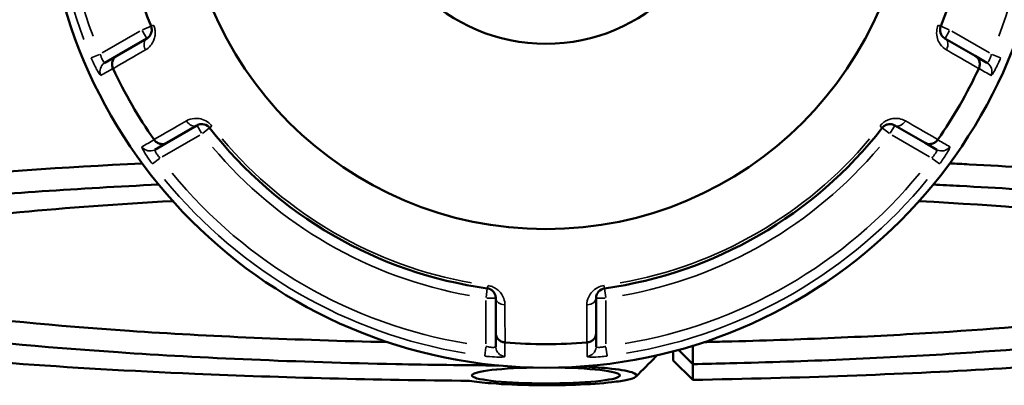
# Model space of a CAD drawing. Header units: millimetres. Extents: x 0 to 898, y 0 to 863.
# Tile 11 of 15: x 361 to 461, y 609 to 646. Entities that reach past the tile are written whole.
import ezdxf

# ---------------------------------------------------------------- set-up
doc = ezdxf.new("R2010")
doc.units = ezdxf.units.MM
doc.layers.add('Visible (ANSI)', color=7, linetype='Continuous', lineweight=50)
doc.layers.add('Visible Narrow (ANSI)', color=7, linetype='Continuous', lineweight=35)

msp = doc.modelspace()

# ---------------------------------------------------------------- linework, layer by layer
at = {"layer": 'Visible (ANSI)'}
for p, q in [((373.987, 644.389), (370.919, 642.617)), ((458.242, 642.617), (455.174, 644.389)), ((370.919, 642.617), (369.715, 641.922)), ((459.446, 641.922), (458.242, 642.617)), ((376.019, 633.784), (379.087, 635.555)), ((450.074, 635.555), (453.142, 633.784)), ((374.815, 633.089), (376.019, 633.784)), ((453.142, 633.784), (454.346, 633.089)), ((409.481, 618.008), (409.481, 614.465)), ((419.681, 614.465), (419.681, 618.008)), ((409.481, 614.465), (409.481, 613.074)), ((419.681, 613.074), (419.681, 614.465)), ((425.801, 612.186), (425.801, 612.162)), ((427.531, 612.608), (427.531, 611.683)), ((429.531, 611.297), (428.06, 612.75)), ((427.531, 611.683), (429.531, 609.704)), ((429.531, 609.704), (429.531, 611.297))]:
    msp.add_line(p, q, dxfattribs=at)
for radius in [51, 36.917, 18.088]:
    msp.add_circle((414.581, 661.936), radius, dxfattribs=at)
for radius, start, end in [(43.35, 157.90565, 202.09435), (43.35, 337.90565, 22.09435), (48.612, 205.09031, 214.90969), (48.612, 325.09031, 334.90969), (43.35, 217.90565, 262.09435), (43.35, 277.90565, 322.09435), (48.612, 265.09031, 274.90969)]:
    msp.add_arc((414.581, 661.936), radius, start, end, dxfattribs=at)
msp.add_ellipse((414.581, 610.15), major_axis=(7.52, 0), ratio=0.108155, start_param=1.738389, end_param=7.686389, dxfattribs=at)
for points, knots in [([(374.414, 645.631), (374.43, 645.591), (374.444, 645.55), (374.472, 645.443), (374.482, 645.376), (374.491, 645.223), (374.484, 645.138), (374.453, 644.986), (374.431, 644.918), (374.362, 644.76), (374.309, 644.677), (374.172, 644.516), (374.084, 644.444), (373.987, 644.389)], [0, 0, 0, 0, 0.02585168, 0.02585168, 0.06721438, 0.06721438, 0.12292214, 0.12292214, 0.17440412, 0.17440412, 0.25131567, 0.25131567, 0.345416, 0.345416, 0.345416, 0.345416]), ([(455.174, 644.389), (455.054, 644.458), (454.947, 644.553), (454.74, 644.841), (454.658, 645.065), (454.683, 645.426), (454.707, 645.532), (454.747, 645.631)], [0, 0, 0, 0, 0.11734182, 0.11734182, 0.28109054, 0.28109054, 0.34541684, 0.34541684, 0.34541684, 0.34541684]), ([(370.544, 641.345), (370.492, 641.457), (370.46, 641.576), (370.439, 641.821), (370.452, 641.946), (370.52, 642.18), (370.576, 642.288), (370.722, 642.476), (370.813, 642.555), (370.917, 642.616), (370.918, 642.617), (370.919, 642.617)], [-0.15370835, -0.15370835, -0.15370835, -0.15370835, -0.11666606, -0.11666606, -0.0780847, -0.0780847, -0.0392991, -0.0392991, 0, 0, 0.00047626, 0.00047626, 0.00047626, 0.00047626]), ([(458.242, 642.617), (458.243, 642.617), (458.244, 642.616), (458.348, 642.555), (458.439, 642.476), (458.585, 642.288), (458.641, 642.18), (458.71, 641.946), (458.722, 641.821), (458.701, 641.576), (458.669, 641.457), (458.617, 641.345)], [-0.15382512, -0.15382512, -0.15382512, -0.15382512, -0.15334997, -0.15334997, -0.1141425, -0.1141425, -0.07544733, -0.07544733, -0.03695593, -0.03695593, 0, 0, 0, 0]), ([(379.087, 635.555), (379.207, 635.625), (379.343, 635.67), (379.698, 635.705), (379.936, 635.663), (380.235, 635.458), (380.312, 635.386), (380.376, 635.304)], [0, 0, 0, 0, 0.11734182, 0.11734182, 0.28278882, 0.28278882, 0.34541683, 0.34541683, 0.34541683, 0.34541683]), ([(448.785, 635.304), (448.811, 635.338), (448.84, 635.37), (448.919, 635.448), (448.972, 635.49), (449.1, 635.574), (449.177, 635.611), (449.324, 635.66), (449.394, 635.675), (449.565, 635.695), (449.664, 635.69), (449.872, 635.651), (449.978, 635.611), (450.074, 635.555)], [0, 0, 0, 0, 0.02585168, 0.02585168, 0.06721438, 0.06721438, 0.12288915, 0.12288915, 0.17445287, 0.17445287, 0.25141662, 0.25141662, 0.34541603, 0.34541603, 0.34541603, 0.34541603]), ([(376.019, 633.784), (376.018, 633.783), (376.017, 633.783), (375.912, 633.723), (375.799, 633.684), (375.562, 633.652), (375.441, 633.657), (375.204, 633.715), (375.09, 633.766), (374.887, 633.907), (374.8, 633.994), (374.73, 634.095)], [-0.15382512, -0.15382512, -0.15382512, -0.15382512, -0.15334996, -0.15334996, -0.1141425, -0.1141425, -0.07544731, -0.07544731, -0.03695592, -0.03695592, 0, 0, 0, 0]), ([(454.431, 634.095), (454.361, 633.994), (454.274, 633.907), (454.071, 633.766), (453.957, 633.715), (453.72, 633.657), (453.599, 633.652), (453.363, 633.684), (453.249, 633.723), (453.144, 633.783), (453.143, 633.783), (453.142, 633.784)], [-0.15370834, -0.15370834, -0.15370834, -0.15370834, -0.11666605, -0.11666605, -0.07808471, -0.07808471, -0.03929909, -0.03929909, 0, 0, 0.00047627, 0.00047627, 0.00047627, 0.00047627]), ([(373.512, 631.7), (365.442, 631.3), (357.873, 630.783), (342.835, 629.414), (335.741, 628.515), (324.155, 626.435), (319.934, 625.236), (315.995, 622.971), (315.616, 621.918), (316.652, 620.881)], [0.4291879, 0.4291879, 0.4291879, 0.4291879, 0.6991054, 0.6991054, 1.0272823, 1.0272823, 1.3828227, 1.3828227, 1.676398, 1.676398, 1.676398, 1.676398]), ([(512.509, 620.881), (512.554, 620.926), (512.596, 620.971), (512.636, 621.016), (513.106, 621.55), (513.204, 622.087), (512.651, 623.157), (512, 623.689), (509.966, 624.738), (508.582, 625.254), (505.111, 626.258), (503.024, 626.745), (498.557, 627.611), (496.267, 627.994), (491.252, 628.726), (488.526, 629.075), (480.638, 629.961), (475.104, 630.461), (465.452, 631.154), (461.604, 631.391), (456.971, 631.634), (456.313, 631.668), (455.651, 631.701)], [1.4651947, 1.4651947, 1.4651947, 1.4651947, 1.477943, 1.477943, 1.477943, 1.6288028, 1.6288028, 1.7796625, 1.7796625, 1.9305223, 1.9305223, 2.0813821, 2.0813821, 2.2096129, 2.2096129, 2.3378437, 2.3378437, 2.555836, 2.555836, 2.6902761, 2.6902761, 2.7124048, 2.7124048, 2.7124048, 2.7124048]), ([(406.816, 609.611), (402.029, 609.653), (397.27, 609.734), (387.917, 609.97), (383.322, 610.127), (372.347, 610.6), (366.118, 610.958), (356.909, 611.635), (353.647, 611.909), (347.475, 612.501), (344.564, 612.819), (338.664, 613.551), (335.751, 613.972), (330.544, 614.858), (328.249, 615.322), (324.332, 616.283), (322.709, 616.779), (320.17, 617.792), (319.255, 618.309), (318.704, 618.831), (317.603, 619.874), (317.967, 620.935), (321.918, 623.182), (326.074, 624.355), (337.449, 626.392), (344.404, 627.271), (359.343, 628.629), (367.012, 629.148), (375.19, 629.544)], [-3.0610377, -3.0610377, -3.0610377, -3.0610377, -2.9117023, -2.9117023, -2.7623669, -2.7623669, -2.5443854, -2.5443854, -2.4161609, -2.4161609, -2.2879365, -2.2879365, -2.1370842, -2.1370842, -1.9862319, -1.9862319, -1.8353796, -1.8353796, -1.6845273, -1.6845273, -1.6845273, -1.3828227, -1.3828227, -1.0272823, -1.0272823, -0.6991054, -0.6991054, -0.4205413, -0.4205413, -0.4205413, -0.4205413]), ([(453.973, 629.545), (454.877, 629.501), (455.774, 629.456), (460.556, 629.205), (464.321, 628.973), (473.767, 628.295), (479.186, 627.806), (486.916, 626.939), (489.588, 626.598), (494.507, 625.882), (496.754, 625.507), (501.142, 624.659), (503.194, 624.182), (506.611, 623.199), (507.976, 622.694), (509.989, 621.667), (510.637, 621.145), (511.2, 620.097), (511.115, 619.571), (510.665, 619.048), (509.765, 618.002), (507.396, 616.972), (499.262, 614.859), (492.961, 613.802), (477.931, 612.059), (469.425, 611.351), (450.57, 610.261), (440.193, 609.884), (429.531, 609.704)], [-2.7210514, -2.7210514, -2.7210514, -2.7210514, -2.6902761, -2.6902761, -2.555836, -2.555836, -2.3378437, -2.3378437, -2.2096129, -2.2096129, -2.0813821, -2.0813821, -1.9305223, -1.9305223, -1.7796625, -1.7796625, -1.6288028, -1.6288028, -1.477943, -1.477943, -1.477943, -1.1762235, -1.1762235, -0.8203069, -0.8203069, -0.4911324, -0.4911324, -0.1555673, -0.1555673, -0.1555673, -0.1555673]), ([(376.622, 627.876), (371.059, 627.562), (365.831, 627.178), (355.763, 626.241), (351.041, 625.672), (344.722, 624.681), (342.639, 624.294), (339.033, 623.492), (337.51, 623.077), (335.059, 622.225), (334.132, 621.789), (332.892, 620.908), (332.581, 620.462), (332.581, 620.016), (332.581, 619.124), (333.834, 618.232), (339.31, 616.33), (344.165, 615.34), (356.272, 613.702), (363.246, 613.03), (379.672, 611.917), (389.305, 611.509), (402.757, 611.233), (406.258, 611.186), (409.772, 611.164)], [-2.6603705, -2.6603705, -2.6603705, -2.6603705, -2.4307825, -2.4307825, -2.1742954, -2.1742954, -2.0234206, -2.0234206, -1.8725458, -1.8725458, -1.7216711, -1.7216711, -1.5707963, -1.5707963, -1.5707963, -1.2690468, -1.2690468, -0.896524, -0.896524, -0.5595101, -0.5595101, -0.1874446, -0.1874446, -0.0586673, -0.0586673, -0.0586673, -0.0586673]), ([(429.531, 611.297), (430.788, 611.322), (432.039, 611.351), (437.189, 611.481), (441.027, 611.611), (448.486, 611.93), (452.106, 612.119), (461.944, 612.734), (467.81, 613.224), (477.89, 614.329), (482.167, 614.938), (487.717, 615.981), (489.502, 616.384), (492.492, 617.215), (493.697, 617.643), (495.499, 618.513), (496.096, 618.955), (496.669, 619.844), (496.645, 620.291), (496.31, 620.736), (495.64, 621.624), (493.723, 622.502), (486.839, 624.35), (481.258, 625.293), (468.017, 626.814), (460.635, 627.419), (452.54, 627.876)], [-2.9582756, -2.9582756, -2.9582756, -2.9582756, -2.9115067, -2.9115067, -2.7647885, -2.7647885, -2.6180703, -2.6180703, -2.3492362, -2.3492362, -2.092824, -2.092824, -1.9419933, -1.9419933, -1.7911625, -1.7911625, -1.6403318, -1.6403318, -1.4895011, -1.4895011, -1.4895011, -1.1878397, -1.1878397, -0.8153489, -0.8153489, -0.4812221, -0.4812221, -0.4812221, -0.4812221]), ([(398.492, 613.541), (389.205, 613.748), (380.261, 614.135), (364.61, 615.194), (357.809, 615.849), (345.985, 617.445), (341.231, 618.409), (335.885, 620.251), (334.642, 621.107), (334.583, 621.963)], [0.2030369, 0.2030369, 0.2030369, 0.2030369, 0.5595101, 0.5595101, 0.896524, 0.896524, 1.2690468, 1.2690468, 1.5660769, 1.5660769, 1.5660769, 1.5660769]), ([(494.578, 621.963), (494.566, 621.776), (494.497, 621.589), (494.082, 620.969), (493.489, 620.538), (491.711, 619.689), (490.526, 619.272), (487.592, 618.462), (485.843, 618.069), (480.413, 617.052), (476.235, 616.46), (466.399, 615.383), (460.681, 614.906), (451.099, 614.308), (447.573, 614.124), (440.312, 613.813), (436.577, 613.687), (432.077, 613.573), (431.374, 613.556), (430.669, 613.541)], [1.5755158, 1.5755158, 1.5755158, 1.5755158, 1.6403318, 1.6403318, 1.7911625, 1.7911625, 1.9419933, 1.9419933, 2.092824, 2.092824, 2.3492362, 2.3492362, 2.6180703, 2.6180703, 2.7647885, 2.7647885, 2.9115067, 2.9115067, 2.9385557, 2.9385557, 2.9385557, 2.9385557]), ([(408.618, 618.998), (408.661, 618.992), (408.703, 618.984), (408.81, 618.954), (408.873, 618.93), (409.01, 618.861), (409.08, 618.812), (409.196, 618.71), (409.244, 618.657), (409.346, 618.519), (409.391, 618.432), (409.462, 618.232), (409.481, 618.12), (409.481, 618.008)], [0, 0, 0, 0, 0.02585168, 0.02585168, 0.06721438, 0.06721438, 0.12305037, 0.12305037, 0.17415567, 0.17415567, 0.25081718, 0.25081718, 0.34541583, 0.34541583, 0.34541583, 0.34541583]), ([(419.681, 618.008), (419.681, 618.146), (419.709, 618.287), (419.853, 618.604), (419.999, 618.781), (420.318, 618.946), (420.429, 618.982), (420.543, 618.998)], [0, 0, 0, 0, 0.11734182, 0.11734182, 0.27620858, 0.27620858, 0.34541645, 0.34541645, 0.34541645, 0.34541645]), ([(410.395, 613.504), (410.272, 613.515), (410.153, 613.546), (409.93, 613.651), (409.829, 613.724), (409.66, 613.901), (409.594, 614.003), (409.504, 614.224), (409.481, 614.342), (409.481, 614.462), (409.481, 614.464), (409.481, 614.465)], [-0.15370819, -0.15370819, -0.15370819, -0.15370819, -0.11666597, -0.11666597, -0.07808484, -0.07808484, -0.039299, -0.039299, 0, 0, 0.00047642, 0.00047642, 0.00047642, 0.00047642]), ([(419.681, 614.465), (419.681, 614.464), (419.681, 614.462), (419.68, 614.342), (419.657, 614.224), (419.567, 614.003), (419.501, 613.901), (419.333, 613.724), (419.231, 613.651), (419.008, 613.546), (418.889, 613.515), (418.766, 613.504)], [-0.15382512, -0.15382512, -0.15382512, -0.15382512, -0.1533498, -0.1533498, -0.11414243, -0.11414243, -0.07544702, -0.07544702, -0.03695585, -0.03695585, 0, 0, 0, 0]), ([(429.531, 611.297), (429.525, 611.667), (429.52, 612.036), (429.512, 612.66), (429.508, 612.915), (429.505, 613.169)], [-0.29989579, -0.29989579, -0.29989579, -0.29989579, -0.14996412, -0.14996412, -0.04687408, -0.04687408, -0.04687408, -0.04687408]), ([(418.226, 611.067), (419.188, 611.022), (420.08, 610.959), (421.965, 610.77), (422.819, 610.628), (423.787, 610.319), (423.919, 610.155), (423.548, 609.897), (423.267, 609.8), (422.859, 609.71), (422.452, 609.62), (421.918, 609.537), (420.266, 609.348), (418.986, 609.258), (416.265, 609.157), (414.837, 609.14), (411.846, 609.18), (410.298, 609.248), (408.148, 609.425), (407.401, 609.513), (406.816, 609.611)], [0.4070757, 0.4070757, 0.4070757, 0.4070757, 0.7482624, 0.7482624, 1.2433266, 1.2433266, 1.7250463, 1.7250463, 2.0261211, 2.0261211, 2.0261211, 2.327196, 2.327196, 2.8089157, 2.8089157, 3.2648897, 3.2648897, 3.7908931, 3.7908931, 4.1433383, 4.1433383, 4.1433383, 4.1433383])]:
    msp.add_open_spline(points, degree=3, knots=knots, dxfattribs=at)
for points in [[(370.544, 641.345), (370.548, 641.338), (370.552, 641.33), (370.555, 641.322)], [(458.606, 641.322), (458.61, 641.33), (458.613, 641.338), (458.617, 641.345)], [(374.716, 634.116), (374.721, 634.109), (374.725, 634.102), (374.73, 634.095)], [(454.431, 634.095), (454.436, 634.102), (454.441, 634.109), (454.446, 634.116)], [(410.395, 613.504), (410.403, 613.504), (410.412, 613.503), (410.42, 613.502)], [(418.741, 613.502), (418.75, 613.503), (418.758, 613.504), (418.766, 613.504)], [(425.735, 612.031), (425.072, 611.368), (424.409, 610.705), (423.747, 610.042)], [(425.735, 612.031), (425.786, 612.082), (425.807, 612.134), (425.797, 612.185)]]:
    msp.add_open_spline(points, degree=3, dxfattribs=at)
at = {"layer": 'Visible Narrow (ANSI)'}
for p, q in [((373.275, 645.132), (369.455, 642.927)), ((373.527, 645.187), (373.986, 644.392)), ((374.411, 645.63), (373.56, 645.284)), ((374.66, 645.731), (374.415, 645.631)), ((454.747, 645.631), (454.501, 645.731)), ((455.601, 645.284), (454.75, 645.63)), ((455.175, 644.392), (455.635, 645.187)), ((459.706, 642.927), (455.886, 645.132)), ((369.175, 642.776), (368.334, 642.421)), ((460.827, 642.421), (459.986, 642.776)), ((379.089, 635.553), (379.548, 634.757)), ((379.649, 634.738), (380.374, 635.302)), ((380.377, 635.304), (380.586, 635.467)), ((448.575, 635.467), (448.784, 635.304)), ((448.787, 635.302), (449.512, 634.738)), ((449.613, 634.757), (450.072, 635.553)), ((375.555, 632.361), (379.375, 634.567)), ((449.786, 634.567), (453.606, 632.361)), ((374.556, 631.643), (375.284, 632.194)), ((453.877, 632.194), (454.605, 631.643)), ((408.618, 618.995), (408.491, 618.086)), ((408.655, 619.262), (408.618, 618.999)), ((420.543, 618.999), (420.507, 619.262)), ((420.67, 618.086), (420.543, 618.995)), ((408.559, 618.008), (409.478, 618.008)), ((419.684, 618.008), (420.602, 618.008)), ((408.481, 617.763), (408.481, 613.352)), ((420.681, 613.352), (420.681, 617.763)), ((408.471, 613.034), (408.358, 612.128)), ((420.803, 612.128), (420.69, 613.034))]:
    msp.add_line(p, q, dxfattribs=at)
for radius, start, end in [(50.205, 159.40871, 200.59129), (49.209, 159.40871, 200.59129), (49.209, 339.40871, 20.59129), (43.057, 220.11509, 259.88491), (43.057, 280.11509, 319.88491), (44.35, 220.11509, 259.88491), (44.35, 280.11509, 319.88491), (50.205, 219.40871, 260.59129), (49.209, 219.40871, 260.59129), (49.209, 279.40871, 320.59129), (50.205, 279.40871, 320.59129)]:
    msp.add_arc((414.581, 661.936), radius, start, end, dxfattribs=at)
for centre, major_axis, ratio, start_param, end_param in [((374.487, 643.523), (-0.5, 0.866), 0.7055719, 0.0752519, 1.4297859), ((454.674, 643.523), (0.5, 0.866), 0.7055719, 4.8533994, 6.2079334), ((370.215, 641.056), (-0.5, 0.866), 0.9961681, 0.0743701, 1.413032), ((458.946, 641.056), (0.5, 0.866), 0.9961681, 4.8701533, 6.2088152), ((378.587, 636.421), (0.5, -0.866), 0.7055719, 4.8533994, 6.2079334), ((450.574, 636.421), (-0.5, -0.866), 0.7055719, 0.0752519, 1.4297859), ((374.315, 633.955), (0.5, -0.866), 0.9961681, 4.8701533, 6.2088152), ((454.846, 633.955), (-0.5, -0.866), 0.9961681, 0.0743701, 1.413032), ((410.481, 618.008), (-1, 0), 0.7055719, 0.0752519, 1.4297859), ((418.681, 618.008), (1, 0), 0.7055719, 4.8533994, 6.2079334), ((410.481, 613.074), (-1, 0), 0.9961681, 0.0743701, 1.413032), ((418.681, 613.074), (1, 0), 0.9961681, 4.8701533, 6.2088152)]:
    msp.add_ellipse(centre, major_axis=major_axis, ratio=ratio, start_param=start_param, end_param=end_param, dxfattribs=at)
for points, knots in [([(373.845, 643.228), (374.037, 643.339), (374.213, 643.484), (374.486, 643.807), (374.592, 643.975), (374.729, 644.294), (374.772, 644.433), (374.831, 644.741), (374.844, 644.912), (374.825, 645.223), (374.804, 645.358), (374.746, 645.577), (374.718, 645.66), (374.685, 645.741)], [-0.345416, -0.345416, -0.345416, -0.345416, -0.25131567, -0.25131567, -0.17440412, -0.17440412, -0.12292214, -0.12292214, -0.06721438, -0.06721438, -0.02585168, -0.02585168, 0, 0, 0, 0]), ([(454.476, 645.741), (454.394, 645.539), (454.345, 645.325), (454.291, 644.593), (454.453, 644.139), (454.863, 643.557), (455.076, 643.367), (455.316, 643.228)], [-0.34541684, -0.34541684, -0.34541684, -0.34541684, -0.28109054, -0.28109054, -0.11734182, -0.11734182, 0, 0, 0, 0]), ([(370.555, 641.322), (371.342, 641.778), (372.128, 642.233), (372.915, 642.689), (373.225, 642.868), (373.535, 643.048), (373.845, 643.228)], [-1.9002789, -1.9002789, -1.9002789, -1.9002789, -1.51548829, -1.51548829, -1.51548829, -1.3637913, -1.3637913, -1.3637913, -1.3637913]), ([(455.316, 643.228), (455.626, 643.048), (455.937, 642.868), (456.247, 642.689), (457.033, 642.233), (457.82, 641.778), (458.606, 641.322)], [-3.01506872, -3.01506872, -3.01506872, -3.01506872, -2.86337172, -2.86337172, -2.86337172, -2.47858111, -2.47858111, -2.47858111, -2.47858111]), ([(368.325, 642.417), (368.495, 642.015), (368.682, 641.62), (368.952, 641.111), (369.048, 640.947), (369.184, 640.741), (369.232, 640.68), (369.288, 640.632), (369.303, 640.626), (369.313, 640.632)], [-0.31481104, -0.31481104, -0.31481104, -0.31481104, -0.18638694, -0.18638694, -0.1035483, -0.1035483, -0.03982627, -0.03982627, 0, 0, 0, 0]), ([(369.715, 641.922), (369.705, 641.916), (369.692, 641.917), (369.655, 641.934), (369.626, 641.961), (369.552, 642.058), (369.504, 642.138), (369.38, 642.392), (369.303, 642.594), (369.243, 642.804)], [0, 0, 0, 0, 0.03982627, 0.03982627, 0.1035483, 0.1035483, 0.18638694, 0.18638694, 0.31481104, 0.31481104, 0.31481104, 0.31481104]), ([(459.918, 642.804), (459.895, 642.725), (459.87, 642.646), (459.801, 642.45), (459.755, 642.339), (459.649, 642.121), (459.591, 642.028), (459.502, 641.927), (459.468, 641.909), (459.446, 641.922)], [0, 0, 0, 0, 0.04867645, 0.04867645, 0.12655878, 0.12655878, 0.2278058, 0.2278058, 0.31481397, 0.31481397, 0.31481397, 0.31481397]), ([(459.848, 640.632), (459.87, 640.619), (459.92, 640.665), (460.077, 640.885), (460.192, 641.078), (460.422, 641.514), (460.53, 641.733), (460.705, 642.113), (460.771, 642.265), (460.836, 642.417)], [-0.31481397, -0.31481397, -0.31481397, -0.31481397, -0.2278058, -0.2278058, -0.12655878, -0.12655878, -0.04867645, -0.04867645, 0, 0, 0, 0]), ([(369.313, 640.632), (369.507, 640.744), (369.7, 640.856), (369.893, 640.968), (370.081, 641.076), (370.269, 641.185), (370.486, 641.311), (370.515, 641.328), (370.544, 641.345)], [-2.2551263, -2.2551263, -2.2551263, -2.2551263, -1.4897292, -1.4897292, -1.4897292, -0.7448646, -0.7448646, -0.6287072, -0.6287072, -0.6287072, -0.6287072]), ([(458.617, 641.345), (458.646, 641.328), (458.675, 641.311), (458.893, 641.185), (459.081, 641.076), (459.269, 640.968), (459.462, 640.856), (459.655, 640.744), (459.848, 640.632)], [-2.8310344, -2.8310344, -2.8310344, -2.8310344, -2.714877, -2.714877, -1.9700124, -1.9700124, -1.9700124, -1.2046153, -1.2046153, -1.2046153, -1.2046153]), ([(378.011, 636.012), (377.7, 635.834), (377.389, 635.655), (377.079, 635.476), (376.291, 635.023), (375.503, 634.57), (374.716, 634.116)], [-2.85392765, -2.85392765, -2.85392765, -2.85392765, -2.7022086, -2.7022086, -2.7022086, -2.31744005, -2.31744005, -2.31744005, -2.31744005]), ([(380.608, 635.484), (380.477, 635.651), (380.321, 635.797), (379.716, 636.216), (379.236, 636.305), (378.523, 636.241), (378.251, 636.151), (378.011, 636.012)], [-0.34541683, -0.34541683, -0.34541683, -0.34541683, -0.28278882, -0.28278882, -0.11734182, -0.11734182, 0, 0, 0, 0]), ([(451.151, 636.012), (450.958, 636.123), (450.745, 636.203), (450.329, 636.278), (450.13, 636.286), (449.785, 636.245), (449.643, 636.213), (449.347, 636.11), (449.192, 636.036), (448.933, 635.864), (448.826, 635.778), (448.666, 635.619), (448.607, 635.553), (448.554, 635.484)], [-0.34541603, -0.34541603, -0.34541603, -0.34541603, -0.25141662, -0.25141662, -0.17445287, -0.17445287, -0.12288915, -0.12288915, -0.06721438, -0.06721438, -0.02585168, -0.02585168, 0, 0, 0, 0]), ([(454.446, 634.116), (453.658, 634.57), (452.87, 635.023), (452.083, 635.476), (451.772, 635.655), (451.461, 635.834), (451.151, 636.012)], [-1.9002789, -1.9002789, -1.9002789, -1.9002789, -1.51551035, -1.51551035, -1.51551035, -1.3637913, -1.3637913, -1.3637913, -1.3637913]), ([(374.73, 634.095), (374.701, 634.078), (374.671, 634.062), (374.454, 633.936), (374.265, 633.828), (374.077, 633.72), (373.884, 633.609), (373.69, 633.497), (373.497, 633.386)], [-2.8310344, -2.8310344, -2.8310344, -2.8310344, -2.714877, -2.714877, -1.9700124, -1.9700124, -1.9700124, -1.2046153, -1.2046153, -1.2046153, -1.2046153]), ([(455.664, 633.386), (455.471, 633.497), (455.278, 633.609), (455.084, 633.72), (454.896, 633.828), (454.707, 633.936), (454.49, 634.062), (454.46, 634.078), (454.431, 634.095)], [-2.2551263, -2.2551263, -2.2551263, -2.2551263, -1.4897292, -1.4897292, -1.4897292, -0.7448646, -0.7448646, -0.6287072, -0.6287072, -0.6287072, -0.6287072]), ([(373.497, 633.386), (373.489, 633.381), (373.486, 633.37), (373.495, 633.277), (373.582, 633.092), (373.854, 632.63), (374.012, 632.387), (374.304, 631.968), (374.425, 631.802), (374.549, 631.638)], [-0.31481354, -0.31481354, -0.31481354, -0.31481354, -0.28284699, -0.28284699, -0.15713721, -0.15713721, -0.06043739, -0.06043739, 0, 0, 0, 0]), ([(375.343, 632.239), (375.272, 632.313), (375.203, 632.389), (375.042, 632.584), (374.959, 632.7), (374.824, 632.925), (374.789, 633.021), (374.801, 633.076), (374.807, 633.084), (374.815, 633.089)], [0, 0, 0, 0, 0.06043739, 0.06043739, 0.15713721, 0.15713721, 0.28284699, 0.28284699, 0.31481354, 0.31481354, 0.31481354, 0.31481354]), ([(454.346, 633.089), (454.356, 633.083), (454.362, 633.072), (454.366, 633.03), (454.357, 632.992), (454.31, 632.88), (454.265, 632.798), (454.106, 632.563), (453.97, 632.396), (453.818, 632.239)], [0, 0, 0, 0, 0.03986256, 0.03986256, 0.10364264, 0.10364264, 0.18655676, 0.18655676, 0.31481094, 0.31481094, 0.31481094, 0.31481094]), ([(454.612, 631.638), (454.876, 631.986), (455.123, 632.344), (455.43, 632.832), (455.524, 632.998), (455.634, 633.219), (455.663, 633.291), (455.677, 633.363), (455.675, 633.38), (455.664, 633.386)], [-0.31481094, -0.31481094, -0.31481094, -0.31481094, -0.18655676, -0.18655676, -0.10364264, -0.10364264, -0.03986256, -0.03986256, 0, 0, 0, 0]), ([(410.415, 617.304), (410.415, 617.527), (410.377, 617.753), (410.232, 618.152), (410.14, 618.327), (409.932, 618.603), (409.835, 618.709), (409.599, 618.914), (409.456, 619.011), (409.177, 619.15), (409.049, 619.2), (408.831, 619.259), (408.745, 619.276), (408.658, 619.288)], [-0.34541583, -0.34541583, -0.34541583, -0.34541583, -0.25081718, -0.25081718, -0.17415567, -0.17415567, -0.12305037, -0.12305037, -0.06721438, -0.06721438, -0.02585168, -0.02585168, 0, 0, 0, 0]), ([(420.503, 619.288), (420.27, 619.256), (420.045, 619.183), (419.396, 618.852), (419.098, 618.496), (418.805, 617.862), (418.747, 617.581), (418.746, 617.304)], [-0.34541645, -0.34541645, -0.34541645, -0.34541645, -0.27620858, -0.27620858, -0.11734182, -0.11734182, 0, 0, 0, 0]), ([(410.42, 613.502), (410.419, 614.411), (410.418, 615.32), (410.416, 616.229), (410.416, 616.587), (410.415, 616.945), (410.415, 617.304)], [-1.9002789, -1.9002789, -1.9002789, -1.9002789, -1.51548748, -1.51548748, -1.51548748, -1.3637913, -1.3637913, -1.3637913, -1.3637913]), ([(418.746, 617.304), (418.746, 616.945), (418.745, 616.587), (418.745, 616.229), (418.743, 615.32), (418.742, 614.411), (418.741, 613.502)], [-0.97913562, -0.97913562, -0.97913562, -0.97913562, -0.82743944, -0.82743944, -0.82743944, -0.44264801, -0.44264801, -0.44264801, -0.44264801]), ([(409.481, 613.074), (409.481, 613.063), (409.474, 613.052), (409.441, 613.028), (409.403, 613.017), (409.284, 613.001), (409.192, 613), (408.94, 613.017), (408.769, 613.042), (408.555, 613.089), (408.518, 613.098), (408.481, 613.107)], [0, 0, 0, 0, 0.03957477, 0.03957477, 0.1028944, 0.1028944, 0.18520991, 0.18520991, 0.29222008, 0.29222008, 0.31481112, 0.31481112, 0.31481112, 0.31481112]), ([(410.397, 612.082), (410.397, 612.305), (410.397, 612.528), (410.396, 612.751), (410.396, 612.968), (410.395, 613.186), (410.395, 613.437), (410.395, 613.47), (410.395, 613.504)], [-2.2551263, -2.2551263, -2.2551263, -2.2551263, -1.4897294, -1.4897294, -1.4897294, -0.7448647, -0.7448647, -0.6287072, -0.6287072, -0.6287072, -0.6287072]), ([(418.766, 613.504), (418.766, 613.47), (418.766, 613.437), (418.766, 613.186), (418.765, 612.968), (418.765, 612.751), (418.765, 612.528), (418.764, 612.305), (418.764, 612.082)], [-2.8310344, -2.8310344, -2.8310344, -2.8310344, -2.7148769, -2.7148769, -1.9700122, -1.9700122, -1.9700122, -1.2046153, -1.2046153, -1.2046153, -1.2046153]), ([(420.681, 613.107), (420.571, 613.08), (420.46, 613.057), (420.188, 613.013), (420.036, 613.001), (419.767, 613.005), (419.681, 613.033), (419.681, 613.074)], [0, 0, 0, 0, 0.06653404, 0.06653404, 0.1729885, 0.1729885, 0.31481287, 0.31481287, 0.31481287, 0.31481287]), ([(408.357, 612.119), (408.433, 612.109), (408.51, 612.1), (408.945, 612.052), (409.295, 612.026), (409.809, 612.008), (409.997, 612.009), (410.24, 612.025), (410.316, 612.036), (410.384, 612.06), (410.397, 612.07), (410.397, 612.082)], [-0.31481112, -0.31481112, -0.31481112, -0.31481112, -0.29222008, -0.29222008, -0.18520991, -0.18520991, -0.1028944, -0.1028944, -0.03957477, -0.03957477, 0, 0, 0, 0]), ([(418.764, 612.082), (418.764, 612.04), (418.941, 612.013), (419.49, 612.009), (419.8, 612.022), (420.354, 612.067), (420.58, 612.091), (420.804, 612.119)], [-0.31481287, -0.31481287, -0.31481287, -0.31481287, -0.1729885, -0.1729885, -0.06653404, -0.06653404, 0, 0, 0, 0])]:
    msp.add_open_spline(points, degree=3, knots=knots, dxfattribs=at)

doc.saveas('drawing.dxf')
